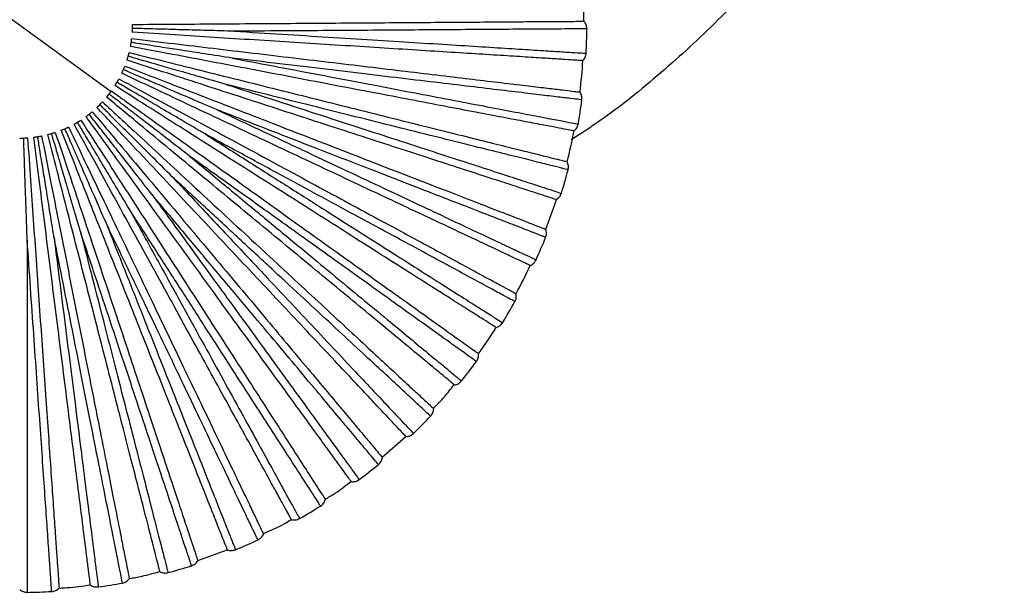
# Model space of a CAD drawing. Header units: millimetres. Extents: x -208 to 209, y -225 to 657.
# Tile 6 of 15: x 0 to 174, y -225 to -124. Entities that reach past the tile are written whole.
import ezdxf

# ---------------------------------------------------------------- set-up
doc = ezdxf.new("R2010")
doc.units = ezdxf.units.MM

msp = doc.modelspace()

# ---------------------------------------------------------------- linework, layer by layer
at = {"color": 7, "linetype": 'Continuous', "lineweight": 25}
for p, q in [((-16.17, -112.91), (16.19, -136.42)), ((64.24, -201.22), (68.44, -197.54)), ((31.55, -219.49), (36.8, -217.6))]:
    msp.add_line(p, q, dxfattribs=at)
for radius, start, end in [(100, 0.3994, 3.6008), (100.5, 357.1644, 359.6363), (100, 353.1993, 356.4007), (100.5, 349.9644, 352.4358), (100, 345.9992, 349.2006), (100.5, 342.7643, 345.2361), (100, 338.7993, 342.0004), (100.5, 335.5641, 338.0363), (100, 331.5995, 334.8002), (100.5, 328.3639, 330.8367), (100, 324.3998, 327.6), (100.5, 321.1637, 323.6369), (100.5, 313.9634, 316.437), (100.5, 306.7632, 309.2369), (100.5, 299.5631, 302.0368), (100.5, 292.363, 294.8366), (100.5, 285.1631, 287.6364), (100.5, 270.7636, 273.2359), (100.5, 277.9633, 280.4361)]:
    msp.add_arc((0.01, -124.67), radius, start, end, dxfattribs=at)
for points, knots in [([(174.49, -12.91), (174.48, -13.19), (174.3, -18.04), (172.95, -27.4), (170.36, -40.9), (166.6, -54.13), (161.85, -67.04), (156.09, -79.53), (149.37, -91.53), (141.72, -102.97), (133.21, -113.77), (123.88, -123.88), (113.75, -133.18), (105.02, -140.25), (99.46, -143.88), (97.74, -145)], [0, 0, 0, 0, 0.005164, 0.092064, 0.178963, 0.265863, 0.352763, 0.439663, 0.526562, 0.613462, 0.700362, 0.787261, 0.874161, 0.961061, 1, 1, 1, 1]), ([(19.97, -125.92), (19.98, -125.82), (19.99, -125.61), (20, -125.35), (20, -125.23)], [0, 0, 0, 0, 0.499434, 1, 1, 1, 1]), ([(20, -125.23), (20, -125.1), (20.01, -124.85), (20.01, -124.63), (20.01, -124.53)], [0, 0, 0, 0, 0.49956, 1, 1, 1, 1]), ([(38.08, -125.73), (36.45, -125.69), (33.43, -125.6), (29.27, -125.49), (26.08, -125.4), (23.74, -125.33), (22.13, -125.29), (20.93, -125.25), (20.26, -125.23), (20, -125.23)], [0, 0, 0, 0, 0.272345, 0.503118, 0.689513, 0.801166, 0.890132, 0.95641, 1, 1, 1, 1]), ([(20.01, -124.53), (22.53, -124.51), (27.38, -124.48), (34.63, -124.43), (41.77, -124.38), (48.97, -124.33), (56.14, -124.28), (63.12, -124.23), (69.79, -124.18), (76.01, -124.14), (81.66, -124.1), (86.63, -124.06), (90.86, -124.03), (94.3, -124.01), (96.92, -123.99), (98.72, -123.98), (99.81, -123.97), (99.94, -123.97), (100.01, -123.97)], [0, 0, 0, 0, 0.0624561, 0.1198284, 0.1792427, 0.2405016, 0.3033566, 0.3675111, 0.4326265, 0.4983314, 0.5642338, 0.6299342, 0.6950407, 0.7591822, 0.8220206, 0.8832598, 0.9426519, 1, 1, 1, 1]), ([(100.5, -125.31), (100.41, -125.31), (100.21, -125.31), (98.6, -125.32), (96.07, -125.34), (92.55, -125.36), (88.13, -125.39), (82.85, -125.43), (76.79, -125.47), (70.04, -125.52), (62.7, -125.57), (54.85, -125.62), (46.63, -125.68), (40.93, -125.71), (38.08, -125.73)], [0, 0, 0, 0, 0.083445, 0.167006, 0.250708, 0.333669, 0.41686, 0.500454, 0.583374, 0.666709, 0.750181, 0.833089, 0.916578, 1, 1, 1, 1]), ([(19.77, -127.73), (19.79, -127.6), (19.83, -127.35), (19.86, -127.14), (19.87, -127.04)], [0, 0, 0, 0, 0.49956, 1, 1, 1, 1]), ([(19.87, -127.04), (22.38, -127.34), (27.19, -127.91), (34.39, -128.77), (41.47, -129.61), (48.63, -130.47), (55.74, -131.31), (62.68, -132.14), (69.3, -132.93), (75.47, -133.67), (81.08, -134.34), (86.03, -134.93), (90.23, -135.43), (93.64, -135.83), (96.24, -136.14), (98.03, -136.36), (99.11, -136.49), (99.24, -136.5), (99.31, -136.51)], [0, 0, 0, 0, 0.062456, 0.119828, 0.179243, 0.240502, 0.303357, 0.367511, 0.432626, 0.498331, 0.564234, 0.629934, 0.695041, 0.759182, 0.822021, 0.88326, 0.942652, 1, 1, 1, 1]), ([(99.81, -130.95), (99.75, -130.94), (99.62, -130.93), (98.53, -130.87), (96.73, -130.75), (94.11, -130.59), (90.69, -130.37), (86.47, -130.11), (81.5, -129.79), (75.86, -129.44), (69.65, -129.05), (63, -128.63), (56.03, -128.19), (48.88, -127.74), (41.69, -127.29), (34.56, -126.84), (27.33, -126.39), (22.49, -126.08), (19.97, -125.92)], [0, 0, 0, 0, 0.057348, 0.11674, 0.177979, 0.240818, 0.304959, 0.370066, 0.435766, 0.501669, 0.567374, 0.632489, 0.696643, 0.759498, 0.820757, 0.880172, 0.937544, 1, 1, 1, 1]), ([(38.08, -125.73), (40.91, -125.91), (46.57, -126.26), (54.78, -126.78), (62.61, -127.27), (69.95, -127.73), (76.69, -128.15), (82.73, -128.53), (88.01, -128.86), (92.43, -129.14), (95.93, -129.36), (98.5, -129.52), (99.95, -129.61), (100.56, -129.65), (100.38, -129.64), (100.38, -129.64)], [0, 0, 0, 0, 0.083093, 0.166108, 0.249783, 0.332788, 0.415895, 0.499542, 0.582487, 0.665718, 0.749281, 0.832195, 0.915582, 0.999532, 1, 1, 1, 1]), ([(19.65, -128.42), (19.67, -128.31), (19.71, -128.1), (19.75, -127.85), (19.77, -127.73)], [0, 0, 0, 0, 0.4994343, 1, 1, 1, 1]), ([(98.24, -143.41), (98.17, -143.39), (98.05, -143.37), (96.98, -143.17), (95.21, -142.83), (92.63, -142.34), (89.26, -141.69), (85.1, -140.9), (80.21, -139.97), (74.66, -138.91), (68.55, -137.74), (62, -136.49), (55.14, -135.19), (48.11, -133.84), (41.03, -132.49), (34.02, -131.16), (26.9, -129.8), (22.14, -128.89), (19.65, -128.42)], [0, 0, 0, 0, 0.0573481, 0.1167402, 0.1779794, 0.2408178, 0.3049593, 0.3700658, 0.4357662, 0.5016686, 0.5673735, 0.6324889, 0.6966434, 0.7594984, 0.8207573, 0.8801716, 0.9375439, 1, 1, 1, 1]), ([(37.65, -130.49), (36.03, -130.24), (33.05, -129.78), (28.94, -129.15), (25.78, -128.66), (23.47, -128.3), (21.88, -128.05), (20.69, -127.87), (20.03, -127.77), (19.77, -127.73)], [0, 0, 0, 0, 0.272344, 0.503116, 0.689511, 0.801165, 0.890131, 0.956409, 1, 1, 1, 1]), ([(19.03, -130.85), (19.06, -130.75), (19.13, -130.55), (19.2, -130.3), (19.23, -130.18)], [0, 0, 0, 0, 0.499434, 1, 1, 1, 1]), ([(95.11, -155.57), (95.05, -155.55), (94.93, -155.51), (93.89, -155.17), (92.18, -154.62), (89.68, -153.81), (86.42, -152.74), (82.4, -151.44), (77.66, -149.9), (72.29, -148.15), (66.37, -146.23), (60.03, -144.17), (53.39, -142.01), (46.58, -139.8), (39.72, -137.57), (32.94, -135.37), (26.04, -133.13), (21.43, -131.63), (19.03, -130.85)], [0, 0, 0, 0, 0.057348, 0.11674, 0.177979, 0.240818, 0.304959, 0.370066, 0.435766, 0.501669, 0.567374, 0.632489, 0.696643, 0.759498, 0.820757, 0.880172, 0.937544, 1, 1, 1, 1]), ([(19.23, -130.18), (19.27, -130.06), (19.34, -129.82), (19.39, -129.61), (19.41, -129.51)], [0, 0, 0, 0, 0.49956, 1, 1, 1, 1]), ([(36.62, -135.17), (35.05, -134.72), (32.15, -133.88), (28.15, -132.74), (25.08, -131.86), (22.83, -131.21), (21.28, -130.77), (20.13, -130.44), (19.49, -130.25), (19.23, -130.18)], [0, 0, 0, 0, 0.272344, 0.503116, 0.689511, 0.801165, 0.890131, 0.956409, 1, 1, 1, 1]), ([(19.41, -129.51), (21.87, -130.12), (26.57, -131.29), (33.6, -133.04), (40.53, -134.77), (47.52, -136.51), (54.47, -138.25), (61.25, -139.94), (67.71, -141.55), (73.75, -143.05), (79.23, -144.42), (84.06, -145.63), (88.17, -146.65), (91.5, -147.48), (94.04, -148.11), (95.79, -148.55), (96.85, -148.81), (96.98, -148.84), (97.04, -148.86)], [0, 0, 0, 0, 0.062456, 0.119828, 0.179243, 0.240502, 0.303357, 0.367511, 0.432626, 0.498331, 0.564234, 0.629934, 0.695041, 0.759182, 0.822021, 0.88326, 0.942652, 1, 1, 1, 1]), ([(37.65, -130.49), (40.43, -131.03), (46.01, -132.09), (54.08, -133.62), (61.79, -135.09), (69.01, -136.47), (75.64, -137.73), (81.6, -138.87), (86.79, -139.86), (91.14, -140.69), (94.58, -141.35), (97.12, -141.83), (98.55, -142.1), (99.14, -142.21), (98.97, -142.18), (98.97, -142.18)], [0, 0, 0, 0, 0.083093, 0.166108, 0.249783, 0.332788, 0.415895, 0.499542, 0.582487, 0.665718, 0.749281, 0.832195, 0.915582, 0.999532, 1, 1, 1, 1]), ([(99.63, -137.9), (99.53, -137.88), (99.34, -137.86), (97.74, -137.67), (95.23, -137.37), (91.73, -136.95), (87.34, -136.43), (82.1, -135.8), (76.09, -135.09), (69.39, -134.29), (62.09, -133.42), (54.3, -132.49), (46.13, -131.51), (40.48, -130.83), (37.65, -130.49)], [0, 0, 0, 0, 0.0834447, 0.1670064, 0.2507083, 0.3336692, 0.4168604, 0.5004543, 0.5833742, 0.6667087, 0.7501813, 0.8330888, 0.9165781, 1, 1, 1, 1]), ([(18.11, -133.18), (18.15, -133.09), (18.24, -132.9), (18.34, -132.66), (18.39, -132.55)], [0, 0, 0, 0, 0.4994343, 1, 1, 1, 1]), ([(18.39, -132.55), (18.44, -132.43), (18.54, -132.2), (18.62, -132), (18.66, -131.9)], [0, 0, 0, 0, 0.49956, 1, 1, 1, 1]), ([(35.02, -139.67), (33.52, -139.03), (30.74, -137.84), (26.91, -136.2), (23.98, -134.94), (21.83, -134.02), (20.35, -133.39), (19.24, -132.91), (18.63, -132.65), (18.39, -132.55)], [0, 0, 0, 0, 0.272344, 0.503117, 0.689512, 0.801165, 0.890131, 0.95641, 1, 1, 1, 1]), ([(18.66, -131.9), (21.01, -132.81), (25.53, -134.57), (32.29, -137.19), (38.94, -139.77), (45.66, -142.38), (52.34, -144.97), (58.85, -147.49), (65.06, -149.9), (70.86, -152.15), (76.13, -154.19), (80.77, -155.99), (84.72, -157.52), (87.92, -158.77), (90.36, -159.71), (92.05, -160.37), (93.06, -160.76), (93.18, -160.81), (93.24, -160.83)], [0, 0, 0, 0, 0.062456, 0.119828, 0.179243, 0.240502, 0.303357, 0.367511, 0.432626, 0.498331, 0.564234, 0.629934, 0.695041, 0.759182, 0.822021, 0.88326, 0.942652, 1, 1, 1, 1]), ([(17.26, -134.79), (17.32, -134.68), (17.45, -134.46), (17.55, -134.27), (17.6, -134.18)], [0, 0, 0, 0, 0.49956, 1, 1, 1, 1]), ([(17.6, -134.18), (19.82, -135.38), (24.09, -137.69), (30.47, -141.14), (36.74, -144.53), (43.08, -147.96), (49.38, -151.36), (55.52, -154.69), (61.39, -157.86), (66.86, -160.81), (71.83, -163.5), (76.21, -165.87), (79.93, -167.88), (82.95, -169.52), (85.26, -170.76), (86.85, -171.62), (87.8, -172.14), (87.92, -172.2), (87.97, -172.23)], [0, 0, 0, 0, 0.062456, 0.119828, 0.179243, 0.240502, 0.303357, 0.367511, 0.432626, 0.498331, 0.564234, 0.629934, 0.695041, 0.759182, 0.822021, 0.88326, 0.942652, 1, 1, 1, 1]), ([(90.49, -167.25), (90.43, -167.22), (90.31, -167.16), (89.33, -166.7), (87.7, -165.93), (85.33, -164.82), (82.22, -163.35), (78.39, -161.55), (73.89, -159.43), (68.77, -157.03), (63.15, -154.38), (57.11, -151.54), (50.8, -148.57), (44.32, -145.52), (37.79, -142.45), (31.34, -139.41), (24.78, -136.32), (20.39, -134.26), (18.11, -133.18)], [0, 0, 0, 0, 0.057348, 0.11674, 0.177979, 0.240818, 0.304959, 0.370066, 0.435766, 0.501669, 0.567374, 0.632489, 0.696643, 0.759498, 0.820757, 0.880172, 0.937544, 1, 1, 1, 1]), ([(16.9, -135.38), (16.95, -135.29), (17.07, -135.12), (17.19, -134.9), (17.26, -134.79)], [0, 0, 0, 0, 0.499434, 1, 1, 1, 1]), ([(84.44, -178.25), (84.39, -178.22), (84.28, -178.15), (83.36, -177.56), (81.84, -176.6), (79.62, -175.19), (76.72, -173.35), (73.15, -171.09), (68.95, -168.42), (64.18, -165.39), (58.92, -162.06), (53.3, -158.48), (47.4, -154.74), (41.35, -150.91), (35.27, -147.04), (29.24, -143.22), (23.12, -139.33), (19.03, -136.74), (16.9, -135.38)], [0, 0, 0, 0, 0.057348, 0.11674, 0.177979, 0.240818, 0.304959, 0.370066, 0.435766, 0.501669, 0.567374, 0.632489, 0.696643, 0.759498, 0.820757, 0.880172, 0.937544, 1, 1, 1, 1]), ([(32.86, -143.94), (31.45, -143.11), (28.85, -141.59), (25.26, -139.48), (22.5, -137.86), (20.48, -136.68), (19.09, -135.87), (18.06, -135.26), (17.49, -134.92), (17.26, -134.79)], [0, 0, 0, 0, 0.2723445, 0.5031175, 0.6895126, 0.8011661, 0.8901319, 0.9564099, 1, 1, 1, 1]), ([(36.62, -135.17), (39.32, -136.04), (44.71, -137.79), (52.53, -140.33), (60, -142.75), (66.99, -145.02), (73.41, -147.11), (79.17, -148.98), (84.2, -150.61), (88.41, -151.98), (91.75, -153.07), (94.2, -153.86), (95.58, -154.31), (96.16, -154.5), (95.99, -154.45), (95.99, -154.45)], [0, 0, 0, 0, 0.083093, 0.166108, 0.249783, 0.332788, 0.415895, 0.499542, 0.582487, 0.665718, 0.749281, 0.832195, 0.915582, 0.999532, 1, 1, 1, 1]), ([(97.19, -150.28), (97.09, -150.25), (96.9, -150.21), (95.34, -149.82), (92.88, -149.2), (89.47, -148.35), (85.18, -147.28), (80.06, -146.01), (74.18, -144.54), (67.63, -142.91), (60.5, -141.13), (52.89, -139.23), (44.91, -137.24), (39.38, -135.86), (36.62, -135.17)], [0, 0, 0, 0, 0.083445, 0.167006, 0.250708, 0.333669, 0.41686, 0.500454, 0.583374, 0.666709, 0.750181, 0.833089, 0.916578, 1, 1, 1, 1]), ([(15.42, -137.42), (15.49, -137.33), (15.62, -137.17), (15.78, -136.97), (15.85, -136.87)], [0, 0, 0, 0, 0.499434, 1, 1, 1, 1]), ([(77.06, -188.41), (77.01, -188.37), (76.91, -188.29), (76.07, -187.59), (74.68, -186.44), (72.66, -184.77), (70.02, -182.58), (66.76, -179.89), (62.92, -176.71), (58.57, -173.11), (53.77, -169.15), (48.64, -164.9), (43.26, -160.45), (37.74, -155.88), (32.18, -151.29), (26.69, -146.74), (21.1, -142.12), (17.37, -139.03), (15.42, -137.42)], [0, 0, 0, 0, 0.0573481, 0.1167402, 0.1779794, 0.2408178, 0.3049593, 0.3700658, 0.4357662, 0.5016686, 0.5673735, 0.6324889, 0.6966434, 0.7594984, 0.8207573, 0.8801716, 0.9375439, 1, 1, 1, 1]), ([(15.85, -136.87), (15.93, -136.77), (16.08, -136.57), (16.21, -136.4), (16.27, -136.31)], [0, 0, 0, 0, 0.49956, 1, 1, 1, 1]), ([(30.18, -147.91), (28.89, -146.91), (26.5, -145.07), (23.2, -142.53), (20.67, -140.58), (18.82, -139.15), (17.54, -138.17), (16.59, -137.44), (16.06, -137.03), (15.85, -136.87)], [0, 0, 0, 0, 0.272344, 0.503117, 0.689512, 0.801165, 0.890131, 0.95641, 1, 1, 1, 1]), ([(16.27, -136.31), (18.32, -137.78), (22.26, -140.6), (28.16, -144.82), (33.96, -148.98), (39.82, -153.17), (45.65, -157.34), (51.32, -161.41), (56.75, -165.29), (61.8, -168.91), (66.4, -172.2), (70.45, -175.1), (73.89, -177.56), (76.68, -179.56), (78.81, -181.08), (80.28, -182.13), (81.16, -182.77), (81.27, -182.84), (81.32, -182.88)], [0, 0, 0, 0, 0.062456, 0.119828, 0.179243, 0.240502, 0.303357, 0.367511, 0.432626, 0.498331, 0.564234, 0.629934, 0.695041, 0.759182, 0.822021, 0.88326, 0.942652, 1, 1, 1, 1]), ([(13.7, -139.25), (13.78, -139.17), (13.93, -139.03), (14.11, -138.85), (14.2, -138.76)], [0, 0, 0, 0, 0.499434, 1, 1, 1, 1]), ([(68.46, -197.56), (68.42, -197.52), (68.33, -197.42), (67.59, -196.63), (66.35, -195.31), (64.56, -193.4), (62.21, -190.9), (59.31, -187.82), (55.9, -184.19), (52.03, -180.07), (47.78, -175.53), (43.21, -170.67), (38.43, -165.58), (33.53, -160.36), (28.59, -155.11), (23.71, -149.91), (18.75, -144.62), (15.43, -141.09), (13.7, -139.25)], [0, 0, 0, 0, 0.057348, 0.11674, 0.177979, 0.240818, 0.304959, 0.370066, 0.435766, 0.501669, 0.567374, 0.632489, 0.696643, 0.759498, 0.820757, 0.880172, 0.937544, 1, 1, 1, 1]), ([(14.2, -138.76), (14.29, -138.67), (14.47, -138.49), (14.61, -138.33), (14.68, -138.26)], [0, 0, 0, 0, 0.49956, 1, 1, 1, 1]), ([(27.03, -151.51), (25.88, -150.35), (23.74, -148.23), (20.78, -145.29), (18.51, -143.04), (16.85, -141.4), (15.71, -140.26), (14.86, -139.41), (14.39, -138.95), (14.2, -138.76)], [0, 0, 0, 0, 0.272344, 0.503116, 0.689511, 0.801165, 0.890131, 0.956409, 1, 1, 1, 1]), ([(14.68, -138.26), (16.54, -139.97), (20.09, -143.27), (25.41, -148.19), (30.65, -153.04), (35.94, -157.94), (41.19, -162.8), (46.32, -167.55), (51.21, -172.08), (55.77, -176.3), (59.92, -180.14), (63.57, -183.53), (66.67, -186.4), (69.19, -188.73), (71.12, -190.51), (72.44, -191.74), (73.24, -192.48), (73.33, -192.57), (73.38, -192.61)], [0, 0, 0, 0, 0.062456, 0.119828, 0.179243, 0.240502, 0.303357, 0.367511, 0.432626, 0.498331, 0.564234, 0.629934, 0.695041, 0.759182, 0.822021, 0.88326, 0.942652, 1, 1, 1, 1]), ([(11.76, -140.85), (11.85, -140.79), (12.02, -140.66), (12.22, -140.51), (12.32, -140.43)], [0, 0, 0, 0, 0.499434, 1, 1, 1, 1]), ([(58.79, -205.57), (58.75, -205.52), (58.67, -205.41), (58.03, -204.53), (56.97, -203.07), (55.43, -200.95), (53.41, -198.17), (50.93, -194.75), (48, -190.72), (44.68, -186.15), (41.02, -181.12), (37.1, -175.73), (33, -170.08), (28.79, -164.28), (24.55, -158.45), (20.36, -152.68), (16.1, -146.81), (13.25, -142.89), (11.76, -140.85)], [0, 0, 0, 0, 0.0573481, 0.1167402, 0.1779794, 0.2408178, 0.3049593, 0.3700658, 0.4357662, 0.5016686, 0.5673735, 0.6324889, 0.6966434, 0.7594984, 0.8207573, 0.8801716, 0.9375439, 1, 1, 1, 1]), ([(12.32, -140.43), (12.42, -140.35), (12.62, -140.19), (12.78, -140.06), (12.86, -139.99)], [0, 0, 0, 0, 0.49956, 1, 1, 1, 1]), ([(23.46, -154.68), (22.45, -153.39), (20.6, -151.02), (18.03, -147.73), (16.06, -145.22), (14.62, -143.38), (13.63, -142.11), (12.89, -141.16), (12.48, -140.64), (12.32, -140.43)], [0, 0, 0, 0, 0.272344, 0.503117, 0.689512, 0.801165, 0.890131, 0.956409, 1, 1, 1, 1]), ([(12.86, -139.99), (14.49, -141.92), (17.6, -145.64), (22.26, -151.19), (26.85, -156.66), (31.48, -162.18), (36.09, -167.66), (40.58, -173.01), (44.86, -178.12), (48.86, -182.89), (52.49, -187.21), (55.69, -191.03), (58.41, -194.27), (60.62, -196.9), (62.3, -198.91), (63.46, -200.29), (64.16, -201.12), (64.25, -201.22), (64.29, -201.27)], [0, 0, 0, 0, 0.062456, 0.119828, 0.179243, 0.240502, 0.303357, 0.367511, 0.432626, 0.498331, 0.564234, 0.629934, 0.695041, 0.759182, 0.822021, 0.88326, 0.942652, 1, 1, 1, 1]), ([(35.02, -139.67), (37.58, -140.88), (42.72, -143.29), (50.16, -146.79), (57.26, -150.13), (63.91, -153.26), (70.02, -156.13), (75.5, -158.71), (80.28, -160.96), (84.29, -162.85), (87.47, -164.34), (89.8, -165.44), (91.11, -166.06), (91.66, -166.32), (91.5, -166.24), (91.5, -166.24)], [0, 0, 0, 0, 0.083093, 0.166108, 0.249783, 0.332788, 0.415895, 0.499542, 0.582487, 0.665718, 0.749281, 0.832195, 0.915582, 0.999532, 1, 1, 1, 1]), ([(93.21, -162.26), (93.12, -162.22), (92.94, -162.15), (91.44, -161.57), (89.08, -160.65), (85.8, -159.38), (81.67, -157.78), (76.75, -155.87), (71.11, -153.68), (64.81, -151.24), (57.96, -148.58), (50.65, -145.74), (42.98, -142.77), (37.67, -140.7), (35.02, -139.67)], [0, 0, 0, 0, 0.0834447, 0.1670064, 0.2507083, 0.3336692, 0.4168604, 0.5004543, 0.5833742, 0.6667087, 0.7501813, 0.8330888, 0.9165781, 1, 1, 1, 1]), ([(7.37, -143.26), (7.47, -143.22), (7.67, -143.15), (7.9, -143.05), (8.02, -143)], [0, 0, 0, 0, 0.499434, 1, 1, 1, 1]), ([(8.02, -143), (8.13, -142.94), (8.36, -142.84), (8.55, -142.75), (8.65, -142.7)], [0, 0, 0, 0, 0.49956, 1, 1, 1, 1]), ([(15.26, -159.57), (14.6, -158.07), (13.4, -155.31), (11.73, -151.49), (10.45, -148.56), (9.51, -146.42), (8.87, -144.95), (8.39, -143.84), (8.12, -143.24), (8.02, -143)], [0, 0, 0, 0, 0.272344, 0.503116, 0.689511, 0.801165, 0.890131, 0.956409, 1, 1, 1, 1]), ([(8.65, -142.7), (9.74, -144.98), (11.84, -149.35), (14.97, -155.89), (18.05, -162.33), (21.17, -168.83), (24.26, -175.29), (27.28, -181.58), (30.16, -187.6), (32.85, -193.21), (35.29, -198.3), (37.44, -202.79), (39.27, -206.61), (40.75, -209.7), (41.88, -212.07), (42.66, -213.69), (43.13, -214.67), (43.19, -214.79), (43.22, -214.85)], [0, 0, 0, 0, 0.062456, 0.119828, 0.179243, 0.240502, 0.303357, 0.367511, 0.432626, 0.498331, 0.564234, 0.629934, 0.695041, 0.759182, 0.822021, 0.88326, 0.942652, 1, 1, 1, 1]), ([(9.64, -142.19), (9.74, -142.14), (9.92, -142.04), (10.14, -141.91), (10.25, -141.85)], [0, 0, 0, 0, 0.499434, 1, 1, 1, 1]), ([(48.18, -212.3), (48.15, -212.24), (48.09, -212.13), (47.57, -211.17), (46.7, -209.59), (45.43, -207.3), (43.78, -204.29), (41.74, -200.58), (39.34, -196.22), (36.62, -191.27), (33.62, -185.82), (30.41, -179.97), (27.05, -173.85), (23.6, -167.58), (20.13, -161.26), (16.69, -155.01), (13.2, -148.65), (10.86, -144.41), (9.64, -142.19)], [0, 0, 0, 0, 0.057348, 0.11674, 0.177979, 0.240818, 0.304959, 0.370066, 0.435766, 0.501669, 0.567374, 0.632489, 0.696643, 0.759498, 0.820757, 0.880172, 0.937544, 1, 1, 1, 1]), ([(10.25, -141.85), (10.36, -141.78), (10.57, -141.65), (10.75, -141.54), (10.84, -141.48)], [0, 0, 0, 0, 0.49956, 1, 1, 1, 1]), ([(19.51, -157.38), (18.67, -155.98), (17.13, -153.39), (15, -149.81), (13.36, -147.07), (12.16, -145.06), (11.34, -143.68), (10.72, -142.64), (10.38, -142.07), (10.25, -141.85)], [0, 0, 0, 0, 0.272344, 0.503116, 0.689511, 0.801165, 0.890131, 0.956409, 1, 1, 1, 1]), ([(10.84, -141.48), (12.21, -143.6), (14.84, -147.68), (18.77, -153.77), (22.63, -159.77), (26.53, -165.83), (30.41, -171.85), (34.2, -177.72), (37.81, -183.32), (41.18, -188.55), (44.24, -193.3), (46.94, -197.48), (49.23, -201.04), (51.09, -203.93), (52.51, -206.13), (53.48, -207.65), (54.07, -208.56), (54.14, -208.67), (54.18, -208.72)], [0, 0, 0, 0, 0.062456, 0.119828, 0.179243, 0.240502, 0.303357, 0.367511, 0.432626, 0.498331, 0.564234, 0.629934, 0.695041, 0.759182, 0.822021, 0.88326, 0.942652, 1, 1, 1, 1]), ([(0.01, -144.67), (0.11, -144.67), (0.33, -144.67), (0.58, -144.66), (0.71, -144.66)], [0, 0, 0, 0, 0.4994343, 1, 1, 1, 1]), ([(0.71, -144.66), (0.83, -144.65), (1.09, -144.64), (1.3, -144.63), (1.4, -144.62)], [0, 0, 0, 0, 0.49956, 1, 1, 1, 1]), ([(1.34, -162.73), (1.28, -161.1), (1.18, -158.09), (1.03, -153.92), (0.92, -150.73), (0.84, -148.39), (0.78, -146.78), (0.74, -145.58), (0.72, -144.92), (0.71, -144.66)], [0, 0, 0, 0, 0.272344, 0.503116, 0.689511, 0.801165, 0.890131, 0.956409, 1, 1, 1, 1]), ([(1.4, -144.62), (1.58, -147.14), (1.92, -151.97), (2.42, -159.21), (2.92, -166.33), (3.42, -173.52), (3.92, -180.66), (4.41, -187.63), (4.88, -194.28), (5.31, -200.48), (5.7, -206.12), (6.05, -211.08), (6.35, -215.3), (6.59, -218.73), (6.77, -221.35), (6.9, -223.14), (6.97, -224.23), (6.98, -224.36), (6.98, -224.42)], [0, 0, 0, 0, 0.062456, 0.119828, 0.179243, 0.240502, 0.303357, 0.367511, 0.432626, 0.498331, 0.564234, 0.629934, 0.695041, 0.759182, 0.822021, 0.88326, 0.942652, 1, 1, 1, 1]), ([(2.52, -144.51), (2.62, -144.5), (2.83, -144.47), (3.08, -144.43), (3.21, -144.41)], [0, 0, 0, 0, 0.499434, 1, 1, 1, 1]), ([(12.54, -223.88), (12.53, -223.82), (12.52, -223.69), (12.38, -222.61), (12.16, -220.82), (11.83, -218.22), (11.4, -214.81), (10.87, -210.61), (10.24, -205.67), (9.53, -200.07), (8.75, -193.9), (7.92, -187.28), (7.04, -180.35), (6.15, -173.25), (5.24, -166.1), (4.35, -159.02), (3.44, -151.82), (2.83, -147.02), (2.52, -144.51)], [0, 0, 0, 0, 0.0573481, 0.1167402, 0.1779794, 0.2408178, 0.3049593, 0.3700658, 0.4357662, 0.5016686, 0.5673735, 0.6324889, 0.6966434, 0.7594984, 0.8207573, 0.8801716, 0.9375439, 1, 1, 1, 1]), ([(3.21, -144.41), (3.33, -144.39), (3.58, -144.35), (3.79, -144.31), (3.89, -144.29)], [0, 0, 0, 0, 0.49956, 1, 1, 1, 1]), ([(6.1, -162.26), (5.84, -160.65), (5.36, -157.68), (4.69, -153.56), (4.18, -150.41), (3.8, -148.1), (3.55, -146.51), (3.35, -145.33), (3.25, -144.67), (3.21, -144.41)], [0, 0, 0, 0, 0.272343, 0.503116, 0.689511, 0.801164, 0.89013, 0.956409, 1, 1, 1, 1]), ([(3.89, -144.29), (4.38, -146.76), (5.33, -151.52), (6.73, -158.63), (8.12, -165.63), (9.52, -172.7), (10.91, -179.73), (12.27, -186.58), (13.56, -193.12), (14.77, -199.22), (15.87, -204.76), (16.83, -209.65), (17.66, -213.8), (18.32, -217.16), (18.83, -219.74), (19.18, -221.51), (19.39, -222.57), (19.42, -222.7), (19.43, -222.76)], [0, 0, 0, 0, 0.062456, 0.119828, 0.179243, 0.240502, 0.303357, 0.367511, 0.432626, 0.498331, 0.564234, 0.629934, 0.695041, 0.759182, 0.822021, 0.88326, 0.942652, 1, 1, 1, 1]), ([(4.98, -144.04), (5.09, -144.01), (5.29, -143.96), (5.53, -143.89), (5.66, -143.85)], [0, 0, 0, 0, 0.499434, 1, 1, 1, 1]), ([(24.88, -221.53), (24.86, -221.46), (24.83, -221.34), (24.56, -220.28), (24.11, -218.54), (23.46, -216), (22.6, -212.67), (21.55, -208.57), (20.31, -203.75), (18.91, -198.28), (17.36, -192.25), (15.7, -185.8), (13.97, -179.03), (12.19, -172.1), (10.39, -165.11), (8.62, -158.2), (6.82, -151.18), (5.61, -146.49), (4.98, -144.04)], [0, 0, 0, 0, 0.057348, 0.11674, 0.177979, 0.240818, 0.304959, 0.370066, 0.435766, 0.501669, 0.567374, 0.632489, 0.696643, 0.759498, 0.820757, 0.880172, 0.937544, 1, 1, 1, 1]), ([(5.66, -143.85), (5.78, -143.82), (6.02, -143.75), (6.22, -143.68), (6.32, -143.65)], [0, 0, 0, 0, 0.49956, 1, 1, 1, 1]), ([(10.76, -161.21), (10.3, -159.64), (9.45, -156.75), (8.27, -152.75), (7.37, -149.68), (6.71, -147.44), (6.26, -145.9), (5.92, -144.74), (5.73, -144.11), (5.66, -143.85)], [0, 0, 0, 0, 0.272344, 0.503116, 0.689511, 0.801165, 0.890131, 0.956409, 1, 1, 1, 1]), ([(6.32, -143.65), (7.12, -146.04), (8.65, -150.64), (10.94, -157.52), (13.19, -164.29), (15.47, -171.13), (17.73, -177.93), (19.93, -184.55), (22.03, -190.88), (24, -196.78), (25.78, -202.14), (27.35, -206.87), (28.69, -210.88), (29.77, -214.14), (30.6, -216.63), (31.17, -218.34), (31.51, -219.37), (31.55, -219.49), (31.57, -219.56)], [0, 0, 0, 0, 0.062456, 0.119828, 0.179243, 0.240502, 0.303357, 0.367511, 0.432626, 0.498331, 0.564234, 0.629934, 0.695041, 0.759182, 0.822021, 0.88326, 0.942652, 1, 1, 1, 1]), ([(36.82, -217.65), (36.8, -217.59), (36.75, -217.46), (36.35, -216.45), (35.69, -214.78), (34.72, -212.34), (33.46, -209.15), (31.9, -205.21), (30.07, -200.58), (27.99, -195.33), (25.7, -189.55), (23.24, -183.35), (20.67, -176.85), (18.03, -170.2), (15.38, -163.49), (12.75, -156.86), (10.09, -150.12), (8.3, -145.61), (7.37, -143.26)], [0, 0, 0, 0, 0.057348, 0.11674, 0.177979, 0.240818, 0.304959, 0.370066, 0.435766, 0.501669, 0.567374, 0.632489, 0.696643, 0.759498, 0.820757, 0.880172, 0.937544, 1, 1, 1, 1]), ([(32.86, -143.94), (35.26, -145.46), (40.05, -148.5), (46.99, -152.9), (53.61, -157.1), (59.82, -161.04), (65.52, -164.66), (70.64, -167.91), (75.1, -170.74), (78.84, -173.11), (81.8, -174.99), (83.98, -176.37), (85.21, -177.15), (85.72, -177.47), (85.57, -177.38), (85.57, -177.38)], [0, 0, 0, 0, 0.0830931, 0.1661075, 0.249783, 0.3327881, 0.4158953, 0.4995418, 0.5824873, 0.6657176, 0.7492813, 0.8321946, 0.9155823, 0.9995321, 1, 1, 1, 1]), ([(87.77, -173.64), (87.68, -173.59), (87.51, -173.5), (86.09, -172.74), (83.86, -171.53), (80.77, -169.86), (76.88, -167.75), (72.24, -165.24), (66.91, -162.36), (60.97, -159.15), (54.51, -155.66), (47.61, -151.92), (40.38, -148.01), (35.36, -145.3), (32.86, -143.94)], [0, 0, 0, 0, 0.083445, 0.167006, 0.250708, 0.333669, 0.41686, 0.500454, 0.583374, 0.666709, 0.750181, 0.833089, 0.916578, 1, 1, 1, 1]), ([(30.18, -147.91), (32.37, -149.71), (36.74, -153.33), (43.08, -158.57), (49.13, -163.57), (54.79, -168.25), (59.99, -172.56), (64.66, -176.42), (68.73, -179.78), (72.15, -182.61), (74.85, -184.85), (76.84, -186.49), (77.96, -187.42), (78.42, -187.8), (78.29, -187.69), (78.29, -187.69)], [0, 0, 0, 0, 0.083093, 0.166108, 0.249783, 0.332788, 0.415895, 0.499542, 0.582487, 0.665718, 0.749281, 0.832195, 0.915582, 0.999532, 1, 1, 1, 1]), ([(80.94, -184.25), (80.86, -184.2), (80.7, -184.08), (79.39, -183.15), (77.33, -181.67), (74.47, -179.62), (70.87, -177.05), (66.58, -173.98), (61.66, -170.45), (56.17, -166.52), (50.2, -162.24), (43.82, -157.67), (37.13, -152.89), (32.5, -149.57), (30.18, -147.91)], [0, 0, 0, 0, 0.083445, 0.167006, 0.250708, 0.333669, 0.41686, 0.500454, 0.583374, 0.666709, 0.750181, 0.833089, 0.916578, 1, 1, 1, 1]), ([(27.03, -151.51), (28.98, -153.57), (32.86, -157.71), (38.49, -163.7), (43.86, -169.42), (48.9, -174.77), (53.52, -179.7), (57.67, -184.11), (61.28, -187.96), (64.32, -191.19), (66.72, -193.75), (68.48, -195.63), (69.48, -196.69), (69.89, -197.13), (69.77, -197), (69.77, -197)], [0, 0, 0, 0, 0.083093, 0.166108, 0.249783, 0.332788, 0.415895, 0.499542, 0.582487, 0.665718, 0.749281, 0.832195, 0.915582, 0.999532, 1, 1, 1, 1]), ([(72.83, -193.93), (72.76, -193.86), (72.61, -193.73), (71.43, -192.63), (69.58, -190.91), (67, -188.52), (63.75, -185.52), (59.88, -181.93), (55.43, -177.81), (50.48, -173.23), (45.09, -168.24), (39.33, -162.9), (33.3, -157.32), (29.12, -153.44), (27.03, -151.51)], [0, 0, 0, 0, 0.0834447, 0.1670064, 0.2507083, 0.3336692, 0.4168604, 0.5004543, 0.5833742, 0.6667087, 0.7501813, 0.8330888, 0.9165781, 1, 1, 1, 1]), ([(23.46, -154.68), (25.13, -156.98), (28.46, -161.56), (33.3, -168.21), (37.91, -174.56), (42.23, -180.51), (46.2, -185.97), (49.76, -190.87), (52.87, -195.14), (55.47, -198.73), (57.53, -201.57), (59.05, -203.65), (59.91, -204.83), (60.26, -205.32), (60.16, -205.18), (60.16, -205.18)], [0, 0, 0, 0, 0.083093, 0.166108, 0.249783, 0.332788, 0.415895, 0.499542, 0.582487, 0.665718, 0.749281, 0.832195, 0.915582, 0.999532, 1, 1, 1, 1]), ([(63.58, -202.51), (63.51, -202.43), (63.39, -202.28), (62.35, -201.05), (60.72, -199.11), (58.46, -196.41), (55.62, -193.03), (52.23, -188.98), (48.33, -184.34), (44, -179.17), (39.28, -173.54), (34.23, -167.53), (28.95, -161.23), (25.29, -156.86), (23.46, -154.68)], [0, 0, 0, 0, 0.083445, 0.167006, 0.250708, 0.333669, 0.41686, 0.500454, 0.583374, 0.666709, 0.750181, 0.833089, 0.916578, 1, 1, 1, 1]), ([(19.51, -157.38), (20.88, -159.87), (23.61, -164.84), (27.58, -172.04), (31.36, -178.92), (34.9, -185.36), (38.15, -191.28), (41.07, -196.58), (43.62, -201.21), (45.75, -205.1), (47.44, -208.17), (48.69, -210.43), (49.39, -211.7), (49.68, -212.23), (49.59, -212.08), (49.59, -212.08)], [0, 0, 0, 0, 0.083093, 0.166108, 0.249783, 0.332788, 0.415895, 0.499542, 0.582487, 0.665718, 0.749281, 0.832195, 0.915582, 0.999532, 1, 1, 1, 1]), ([(53.32, -209.86), (53.26, -209.78), (53.16, -209.61), (52.29, -208.26), (50.92, -206.13), (49.01, -203.18), (46.61, -199.46), (43.76, -195.02), (40.47, -189.93), (36.82, -184.26), (32.84, -178.08), (28.59, -171.48), (24.14, -164.57), (21.05, -159.78), (19.51, -157.38)], [0, 0, 0, 0, 0.083445, 0.167006, 0.250708, 0.333669, 0.41686, 0.500454, 0.583374, 0.666709, 0.750181, 0.833089, 0.916578, 1, 1, 1, 1]), ([(15.26, -159.57), (16.3, -162.21), (18.39, -167.48), (21.42, -175.12), (24.31, -182.42), (27.02, -189.25), (29.5, -195.53), (31.74, -201.16), (33.68, -206.08), (35.31, -210.2), (36.6, -213.46), (37.55, -215.85), (38.09, -217.21), (38.31, -217.77), (38.25, -217.61), (38.25, -217.61)], [0, 0, 0, 0, 0.083093, 0.166108, 0.249783, 0.332788, 0.415895, 0.499542, 0.582487, 0.665718, 0.749281, 0.832195, 0.915582, 0.999532, 1, 1, 1, 1]), ([(42.22, -215.87), (42.18, -215.78), (42.09, -215.6), (41.4, -214.16), (40.3, -211.87), (38.78, -208.7), (36.87, -204.71), (34.59, -199.95), (31.98, -194.49), (29.06, -188.4), (25.89, -181.77), (22.5, -174.69), (18.95, -167.28), (16.49, -162.14), (15.26, -159.57)], [0, 0, 0, 0, 0.0834447, 0.1670064, 0.2507083, 0.3336692, 0.4168604, 0.5004543, 0.5833742, 0.6667087, 0.7501813, 0.8330888, 0.9165781, 1, 1, 1, 1]), ([(6.1, -162.26), (6.45, -165.08), (7.17, -170.71), (8.2, -178.86), (9.19, -186.65), (10.11, -193.94), (10.95, -200.64), (11.71, -206.65), (12.38, -211.89), (12.93, -216.29), (13.37, -219.77), (13.7, -222.33), (13.88, -223.77), (13.95, -224.37), (13.93, -224.2), (13.93, -224.2)], [0, 0, 0, 0, 0.083093, 0.166108, 0.249783, 0.332788, 0.415895, 0.499542, 0.582487, 0.665718, 0.749281, 0.832195, 0.915582, 0.999532, 1, 1, 1, 1]), ([(18.21, -223.5), (18.19, -223.41), (18.16, -223.21), (17.84, -221.64), (17.35, -219.15), (16.67, -215.7), (15.81, -211.36), (14.79, -206.19), (13.61, -200.24), (12.3, -193.62), (10.87, -186.41), (9.35, -178.72), (7.76, -170.65), (6.65, -165.06), (6.1, -162.26)], [0, 0, 0, 0, 0.083445, 0.167006, 0.250708, 0.333669, 0.41686, 0.500454, 0.583374, 0.666709, 0.750181, 0.833089, 0.916578, 1, 1, 1, 1]), ([(10.76, -161.21), (11.47, -163.95), (12.88, -169.45), (14.93, -177.41), (16.88, -185.01), (18.71, -192.13), (20.39, -198.67), (21.9, -204.54), (23.21, -209.65), (24.31, -213.95), (25.19, -217.34), (25.83, -219.84), (26.19, -221.25), (26.34, -221.84), (26.3, -221.67), (26.3, -221.67)], [0, 0, 0, 0, 0.083093, 0.166108, 0.249783, 0.332788, 0.415895, 0.499542, 0.582487, 0.665718, 0.749281, 0.832195, 0.915582, 0.999532, 1, 1, 1, 1]), ([(30.46, -220.44), (30.43, -220.35), (30.36, -220.16), (29.86, -218.64), (29.06, -216.23), (27.95, -212.9), (26.55, -208.7), (24.89, -203.69), (22.97, -197.94), (20.84, -191.54), (18.53, -184.57), (16.05, -177.12), (13.46, -169.32), (11.66, -163.91), (10.76, -161.21)], [0, 0, 0, 0, 0.083445, 0.167006, 0.250708, 0.333669, 0.41686, 0.500454, 0.583374, 0.666709, 0.750181, 0.833089, 0.916578, 1, 1, 1, 1]), ([(1.34, -162.73), (1.34, -165.57), (1.34, -171.24), (1.34, -179.46), (1.34, -187.31), (1.35, -194.66), (1.35, -201.41), (1.35, -207.47), (1.35, -212.75), (1.35, -217.19), (1.35, -220.69), (1.35, -223.27), (1.35, -224.73), (1.35, -225.33), (1.35, -225.16), (1.35, -225.16)], [0, 0, 0, 0, 0.083093, 0.166108, 0.249783, 0.332788, 0.415895, 0.499542, 0.582487, 0.665718, 0.749281, 0.832195, 0.915582, 0.999532, 1, 1, 1, 1]), ([(5.68, -225), (5.68, -224.91), (5.66, -224.71), (5.55, -223.11), (5.37, -220.58), (5.13, -217.07), (4.82, -212.66), (4.45, -207.39), (4.03, -201.35), (3.56, -194.62), (3.05, -187.29), (2.5, -179.46), (1.93, -171.26), (1.54, -165.57), (1.34, -162.73)], [0, 0, 0, 0, 0.0834447, 0.1670064, 0.2507083, 0.3336692, 0.4168604, 0.5004543, 0.5833742, 0.6667087, 0.7501813, 0.8330888, 0.9165781, 1, 1, 1, 1]), ([(73.32, -192.55), (73.99, -191.89), (75.3, -190.57), (76.43, -189.09), (76.99, -188.36)], [0, 0, 0, 0, 0.504802, 1, 1, 1, 1]), ([(54.13, -208.65), (54.74, -208.3), (56.36, -207.37), (57.82, -206.22), (58.74, -205.5)], [0, 0, 0, 0, 0.377189, 1, 1, 1, 1]), ([(43.17, -214.75), (44.43, -214.21), (46.15, -213.48), (47.73, -212.5), (48.15, -212.24)], [0, 0, 0, 0, 0.737686, 1, 1, 1, 1]), ([(19.42, -222.71), (20.18, -222.58), (22.02, -222.27), (23.81, -221.75), (24.86, -221.45)], [0, 0, 0, 0, 0.41427, 1, 1, 1, 1]), ([(6.98, -224.4), (7.45, -224.37), (9.31, -224.28), (11.16, -224.03), (12.54, -223.84)], [0, 0, 0, 0, 0.252599, 1, 1, 1, 1])]:
    msp.add_open_spline(points, degree=3, knots=knots, dxfattribs=at)
for points in [[(100.51, -125.31), (100.49, -125.06), (100.44, -124.57), (100.15, -124.17), (100.01, -123.97)], [(99.81, -130.95), (99.97, -130.76), (100.28, -130.37), (100.35, -129.89), (100.39, -129.64)], [(99.63, -137.9), (99.64, -137.65), (99.66, -137.16), (99.42, -136.72), (99.31, -136.51)], [(98.24, -143.41), (98.42, -143.24), (98.77, -142.9), (98.91, -142.42), (98.97, -142.18)], [(97.19, -150.28), (97.23, -150.04), (97.31, -149.55), (97.13, -149.09), (97.04, -148.86)], [(95.11, -155.57), (95.31, -155.42), (95.71, -155.13), (95.9, -154.68), (96, -154.45)], [(93.21, -162.26), (93.28, -162.02), (93.43, -161.55), (93.3, -161.07), (93.24, -160.83)], [(90.49, -167.25), (90.71, -167.13), (91.14, -166.88), (91.38, -166.46), (91.51, -166.24)], [(87.77, -173.64), (87.87, -173.42), (88.07, -172.96), (88, -172.48), (87.97, -172.23)], [(84.44, -178.25), (84.67, -178.16), (85.13, -177.97), (85.43, -177.58), (85.57, -177.38)], [(80.94, -184.26), (81.07, -184.04), (81.32, -183.62), (81.32, -183.13), (81.32, -182.88)], [(77.06, -188.41), (77.3, -188.35), (77.78, -188.22), (78.12, -187.87), (78.29, -187.69)], [(72.83, -193.93), (72.98, -193.73), (73.29, -193.35), (73.35, -192.86), (73.38, -192.61)], [(68.46, -197.56), (68.71, -197.53), (69.2, -197.47), (69.58, -197.16), (69.78, -197.01)], [(63.58, -202.51), (63.75, -202.34), (64.1, -201.99), (64.23, -201.51), (64.29, -201.27)], [(58.79, -205.57), (59.03, -205.57), (59.53, -205.56), (59.95, -205.31), (60.16, -205.18)], [(53.32, -209.86), (53.52, -209.71), (53.91, -209.41), (54.09, -208.95), (54.18, -208.72)], [(48.18, -212.3), (48.43, -212.33), (48.92, -212.39), (49.37, -212.18), (49.59, -212.08)], [(42.22, -215.87), (42.43, -215.75), (42.86, -215.5), (43.1, -215.07), (43.22, -214.85)], [(36.82, -217.65), (37.06, -217.71), (37.54, -217.82), (38.01, -217.68), (38.25, -217.61)], [(30.46, -220.44), (30.68, -220.35), (31.14, -220.15), (31.43, -219.76), (31.57, -219.56)], [(24.88, -221.53), (25.11, -221.62), (25.57, -221.79), (26.05, -221.71), (26.3, -221.67)], [(18.21, -223.51), (18.45, -223.44), (18.93, -223.3), (19.26, -222.94), (19.43, -222.76)], [(0.01, -224.67), (0.21, -224.81), (0.61, -225.1), (1.1, -225.14), (1.35, -225.16)], [(5.68, -225.01), (5.93, -224.97), (6.41, -224.9), (6.79, -224.58), (6.98, -224.42)], [(12.54, -223.88), (12.76, -224), (13.19, -224.23), (13.69, -224.21), (13.93, -224.2)]]:
    msp.add_open_spline(points, degree=3, dxfattribs=at)

doc.saveas('drawing.dxf')
